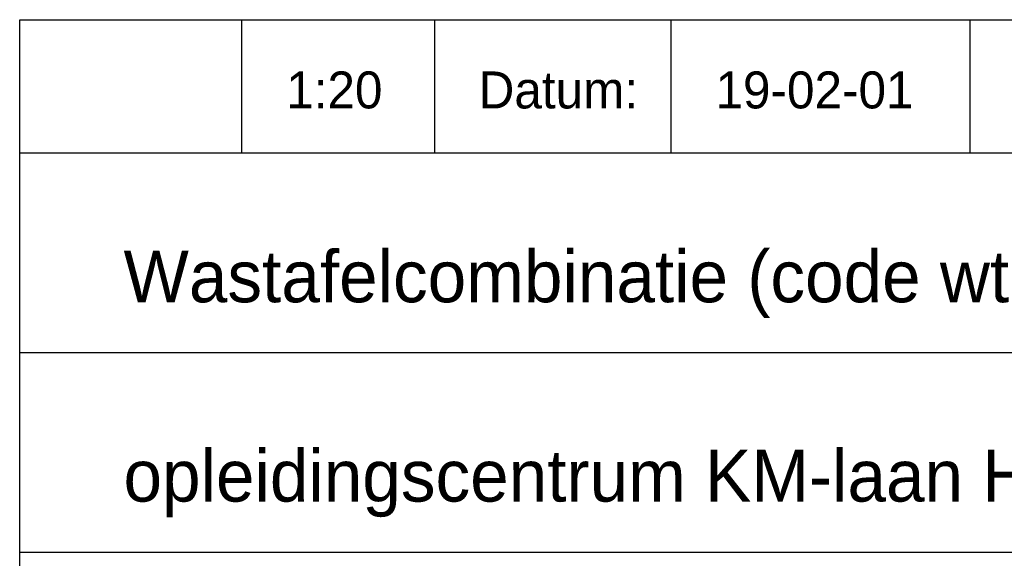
# Model space of a CAD drawing. Extents: x -33748 to 12452, y -14932 to 2888.
# Tile 26 of 194: x -28148 to -26818, y -14200 to -13472. Entities that reach past the tile are written whole.
import ezdxf

# ---------------------------------------------------------------- set-up
doc = ezdxf.new("R2010")
doc.units = 0
doc.header["$LTSCALE"] = 20
doc.layers.add('SANITAIR', color=7, linetype='CONTINUOUS')
doc.styles.add('BURO-025', font='BUROFONT.shx', dxfattribs={"height": 50})
doc.styles.add('BURO-035', font='BUROFONT.shx', dxfattribs={"height": 70})

msp = doc.modelspace()

# ---------------------------------------------------------------- linework, layer by layer
at = {"layer": 'SANITAIR', "color": 1}
for p, q in [((-28148.0224, -14731.81975), (-28148.0224, -13471.81975)), ((-28148.0224, -13471.81975), (-25548.0224, -13471.81975)), ((-27848.0224, -13651.81975), (-27848.0224, -13471.81975)), ((-27587.34539, -13651.81975), (-27587.34539, -13471.81975)), ((-27268.02076, -13651.81975), (-27268.02076, -13471.81975)), ((-26863.74574, -13651.81975), (-26863.74574, -13471.81975)), ((-28148.0224, -13651.81975), (-25548.0224, -13651.81975)), ((-28148.0224, -13921.81975), (-25548.0224, -13921.81975)), ((-28148.0224, -14191.81975), (-25548.0224, -14191.81975))]:
    msp.add_line(p, q, dxfattribs=at)

# ---------------------------------------------------------------- texts
at = {"layer": 'SANITAIR', "color": 1, "style": 'BURO-025'}
msp.add_text('Datum:', height=50, dxfattribs=at).set_placement((-27528.02076, -13591.81975))
at = {"layer": 'SANITAIR', "color": 3, "style": 'BURO-035'}
for s, p in [('Wastafelcombinatie (code wt2)', (-28007.76598, -13853.94205)), ('opleidingscentrum KM-laan Helmond 10447-00', (-28007.76598, -14123.42628))]:
    msp.add_text(s, height=70, dxfattribs=at).set_placement(p)
at = {"layer": 'SANITAIR', "color": 150, "style": 'BURO-025'}
for tag, p in [('1:20', (-27788.0224, -13591.81975)), ('19-02-01', (-27208.02076, -13591.81975))]:
    msp.add_attdef(tag, p, '', height=50, dxfattribs=at)

doc.saveas('drawing.dxf')
